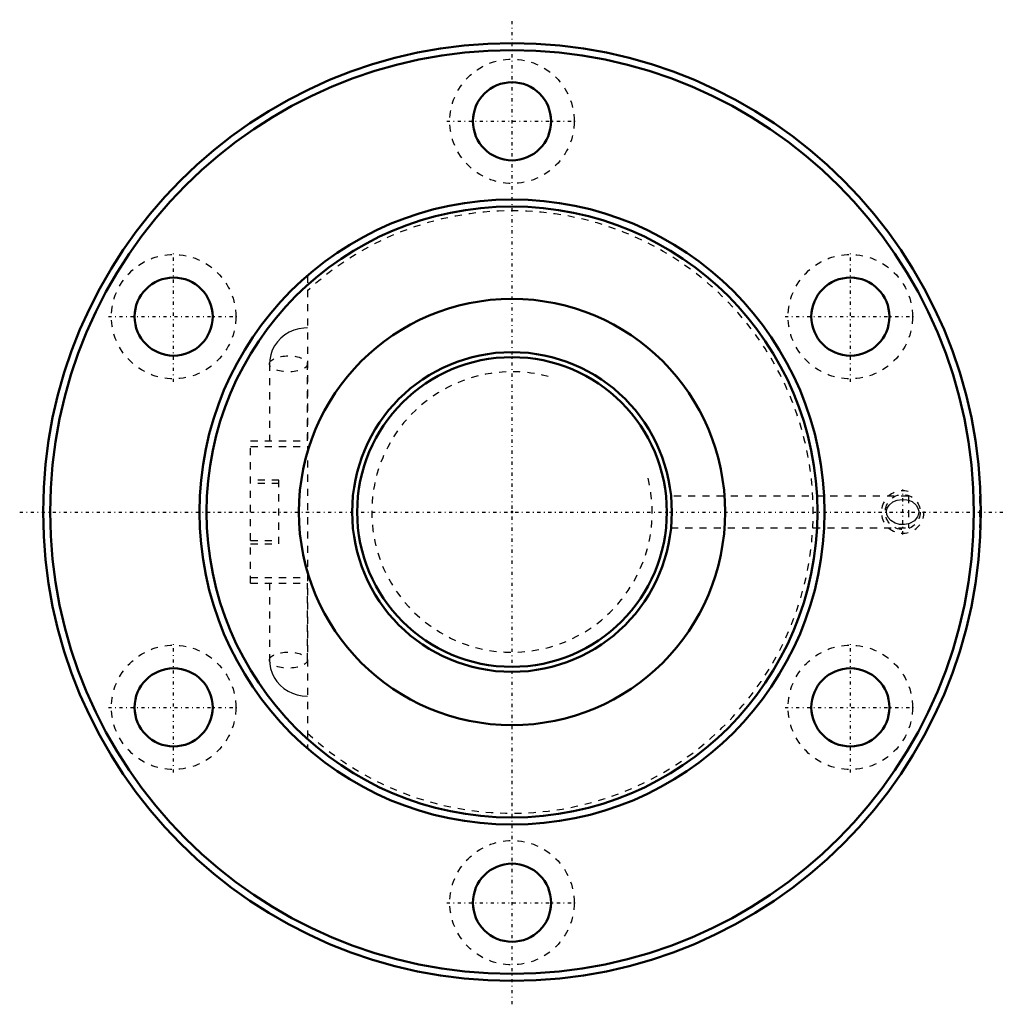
# Model space of a CAD drawing. Header units: millimetres. Extents: x -69 to 69, y -69 to 69.
import ezdxf

# ---------------------------------------------------------------- set-up
doc = ezdxf.new("R2010")
doc.units = ezdxf.units.MM
doc.linetypes.add('Center', pattern=[1.5, 0.45, -0.5, 0.05, -0.5])
doc.linetypes.add('Dashed', pattern=[2, 1, -1])
for name, color, linetype, lineweight in [('2d ConnectionPoints', 7, 'Continuous', 50), ('AM_0', 7, 'Continuous', 50), ('AM_5', 3, 'Continuous', 25), ('AM_7', 7, 'Center', 25), ('AM_9', 6, 'Dashed', 25)]:
    doc.layers.add(name, color=color, linetype=linetype, lineweight=lineweight)

# ---------------------------------------------------------------- blocks, each defined once
blk = doc.blocks.new('1_BNF_4510_2_5RR_Nut_0_in_BNF4510V_2_5RRG1_101LC0_000_rev_2')
at = {"layer": 'AM_0'}
for centre, radius in [((0, 0), 66), ((0, 0), 65), ((0, 55), 5.5), ((0, 0), 44), ((0, 0), 43), ((-47.63, 27.5), 5.5), ((47.63, 27.5), 5.5), ((0, 0), 30), ((-47.63, -27.5), 5.5), ((47.63, -27.5), 5.5), ((0, -55), 5.5)]:
    blk.add_circle(centre, radius, dxfattribs=at)
at = {"layer": 'AM_5', "linetype": 'Dashed'}
blk.add_arc((55, 0), 3, 75, 15, dxfattribs=at)
at = {"layer": 'AM_7'}
for p, q in [((0, -69.3), (0, 69.3)), ((-9.19, 55), (9.19, 55)), ((-47.63, 18.31), (-47.63, 36.69)), ((47.63, 18.31), (47.63, 36.69)), ((-56.82, 27.5), (-38.44, 27.5)), ((38.44, 27.5), (56.82, 27.5)), ((55, -3.15), (55, 3.15)), ((-69.3, 0), (69.3, 0)), ((-47.63, -36.69), (-47.63, -18.31)), ((47.63, -36.69), (47.63, -18.31)), ((-56.82, -27.5), (-38.44, -27.5)), ((38.44, -27.5), (56.82, -27.5)), ((-9.19, -55), (9.19, -55))]:
    blk.add_line(p, q, dxfattribs=at)
at = {"layer": 'AM_9'}
for p, q in [((-28.8, 33.26), (-28.8, -33.26)), ((-34.13, 20.85), (-34.13, 10)), ((-28.8, 10), (-28.8, 20.85)), ((-36.8, 10), (-28.8, 10)), ((-36.8, -10), (-36.8, 10)), ((-36.8, 9.2), (-28.8, 9.2)), ((-32.8, 4.5), (-36.8, 4.5)), ((-32.8, -4.5), (-32.8, 4.5)), ((-32.8, 4), (-36.8, 4)), ((55.8, 2.25), (22.39, 2.25)), ((55.8, 2.25), (55.8, -2.25)), ((66, 2.25), (65.8, 2.25)), ((65.8, 2.25), (65.8, -2.25)), ((22.39, -2.25), (55.8, -2.25)), ((65.8, -2.25), (66, -2.25)), ((-36.8, -4), (-32.8, -4)), ((-36.8, -4.5), (-32.8, -4.5)), ((-36.8, -9.2), (-28.8, -9.2)), ((-36.8, -10), (-28.8, -10)), ((-34.13, -10), (-34.13, -20.85)), ((-28.8, -20.85), (-28.8, -10))]:
    blk.add_line(p, q, dxfattribs=at)
for points in [[(-28.8, 25.93), (-29.3, 25.9), (-30.01, 25.79), (-30.71, 25.59), (-31.37, 25.3), (-31.98, 24.93), (-32.53, 24.48), (-33.02, 23.96), (-33.42, 23.39), (-33.74, 22.76), (-33.96, 22.11), (-34.1, 21.44), (-34.13, 20.85)], [(55.8, -1.67), (55.26, -1.77), (54.54, -1.74), (53.94, -1.58), (53.33, -1.21), (52.96, -0.78), (52.78, -0.35), (52.74, 0.12), (52.83, 0.52), (53.09, 0.96), (53.59, 1.41), (54.24, 1.68), (54.9, 1.78), (55.58, 1.72), (55.8, 1.67)], [(55.8, 1.67), (56.31, 1.46), (56.9, 0.98), (57.15, 0.56), (57.26, 0.14), (57.23, -0.3), (57.1, -0.68), (56.77, -1.12), (56.64, -1.24), (55.95, -1.62), (55.8, -1.67)], [(-34.13, -20.85), (-34.1, -21.37), (-33.98, -22.04), (-33.77, -22.69), (-33.47, -23.3), (-33.09, -23.86), (-32.63, -24.38), (-32.11, -24.83), (-31.53, -25.21), (-30.89, -25.52), (-30.22, -25.74), (-29.52, -25.88), (-28.8, -25.93)]]:
    blk.add_lwpolyline(points, dxfattribs=at)
for centre, radius in [((0, 55), 8.75), ((-47.63, 27.5), 8.75), ((47.63, 27.5), 8.75), ((55, 0), 2.46), ((-47.63, -27.5), 8.75), ((47.63, -27.5), 8.75), ((0, -55), 8.75)]:
    blk.add_circle(centre, radius, dxfattribs=at)
blk.add_arc((0, 0), 42.4, 227.2153, 132.7847, dxfattribs=at)
for centre in [(-31.47, 20.85), (-31.47, -20.85)]:
    blk.add_ellipse(centre, major_axis=(-2.67, 0), ratio=0.422618, dxfattribs=at)
blk = doc.blocks.new('2_BNF_4510_2_5RR000_Shaft_0_in_BNF4510V_2_5RRG1_101LC0_000_rev_2')
at = {"layer": 'AM_0'}
for radius in [22.5, 21.8]:
    blk.add_circle((0, 0), radius, dxfattribs=at)
at = {"layer": 'AM_5', "linetype": 'Dashed'}
blk.add_arc((0, 0), 19.74, 75, 15, dxfattribs=at)

msp = doc.modelspace()

# ---------------------------------------------------------------- linework, layer by layer
at = {"layer": '2d ConnectionPoints'}
msp.add_point((0, 0), dxfattribs=at)
msp.add_point((0, 0), dxfattribs=at)

# ---------------------------------------------------------------- block references
for name in ['1_BNF_4510_2_5RR_Nut_0_in_BNF4510V_2_5RRG1_101LC0_000_rev_2', '2_BNF_4510_2_5RR000_Shaft_0_in_BNF4510V_2_5RRG1_101LC0_000_rev_2']:
    msp.add_blockref(name, (0, 0))

doc.saveas('drawing.dxf')
